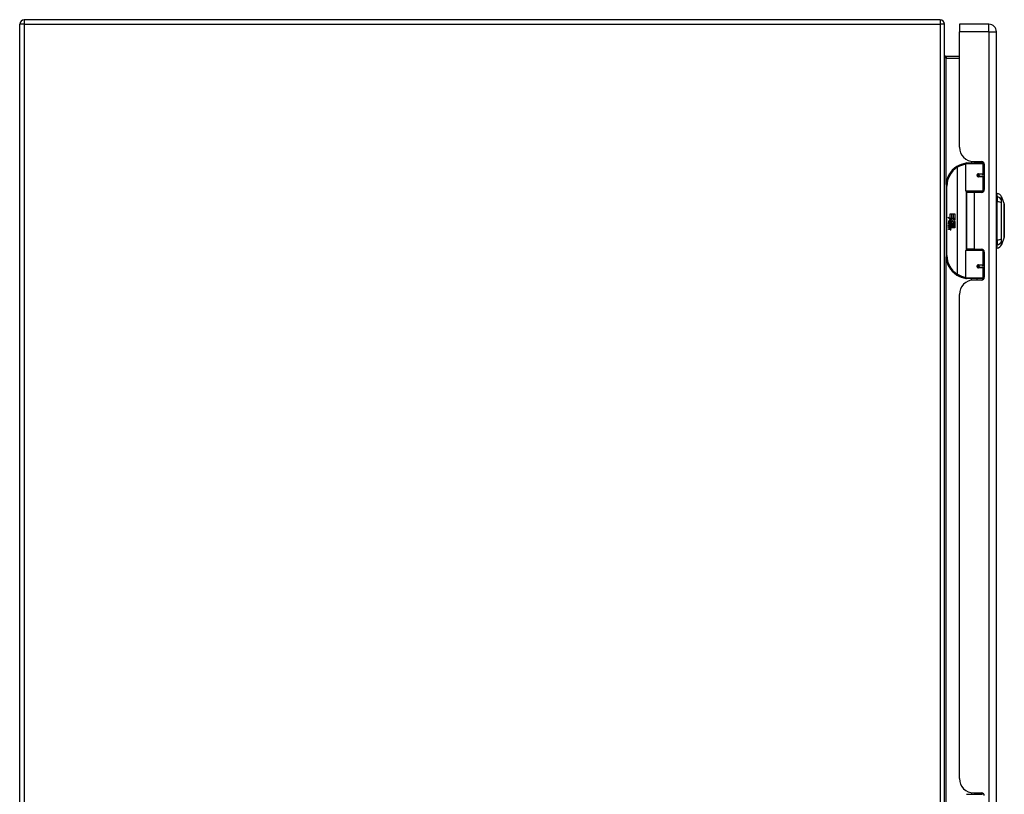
# Model space of a CAD drawing. Header units: inches. Extents: x 27 to 226, y 16 to 157.
# Tile 4 of 9: x 76 to 97, y 89 to 106. Entities that reach past the tile are written whole.
import ezdxf

# ---------------------------------------------------------------- set-up
doc = ezdxf.new("R2010")
doc.units = ezdxf.units.IN
doc.header["$MEASUREMENT"] = 0
doc.layers.add('Visible Edges(ANSI)', color=7, linetype='Continuous', lineweight=25)
doc.layers.add('Visible Tangent Edges(ANSI)', color=7, linetype='Continuous', lineweight=25)

msp = doc.modelspace()

# ---------------------------------------------------------------- linework, layer by layer
at = {"layer": 'Visible Edges(ANSI)'}
for p, q in [((76.054, 69.61), (76.054, 105.412)), ((95.955, 105.511), (76.153, 105.511)), ((96.054, 69.61), (96.054, 105.412)), ((96.373, 105.413), (96.373, 105.252)), ((97.012, 105.413), (96.373, 105.413)), ((96.373, 102.756), (96.373, 105.252)), ((97.173, 69.771), (97.173, 105.252)), ((96.373, 104.713), (96.085, 104.713)), ((96.529, 102.413), (96.859, 102.413)), ((96.633, 102.448), (96.633, 102.413)), ((96.685, 102.444), (96.851, 102.444)), ((96.759, 102.444), (96.759, 102.413)), ((96.903, 102.413), (96.859, 102.413)), ((96.902, 102.415), (96.902, 102.413)), ((96.509, 101.809), (96.509, 102.393)), ((96.91, 102.385), (96.91, 101.837)), ((96.776, 102.168), (96.776, 102.166)), ((96.781, 102.167), (96.776, 102.167)), ((96.868, 102.169), (96.781, 102.169)), ((96.781, 102.126), (96.868, 102.126)), ((96.784, 102.167), (96.784, 102.169)), ((96.784, 102.128), (96.785, 102.126)), ((96.868, 102.169), (96.91, 102.169)), ((96.91, 102.126), (96.868, 102.126)), ((96.084, 101.913), (96.084, 100.413)), ((96.862, 101.793), (96.525, 101.793)), ((96.696, 101.778), (96.528, 101.778)), ((96.528, 101.778), (96.528, 100.547)), ((96.601, 101.793), (96.601, 101.778)), ((96.851, 101.778), (96.696, 101.778)), ((96.792, 101.793), (96.792, 101.778)), ((96.862, 101.793), (96.89, 101.793)), ((97.189, 101.685), (97.189, 101.753)), ((97.189, 101.685), (97.189, 101.575)), ((97.189, 100.751), (97.189, 101.575)), ((97.282, 101.68), (97.344, 101.52)), ((96.124, 101.241), (96.172, 101.216)), ((96.17, 101.197), (96.124, 101.241)), ((96.156, 101.195), (96.17, 101.197)), ((96.2, 101.164), (96.156, 101.195)), ((96.162, 101.116), (96.162, 101.153)), ((96.171, 101.152), (96.171, 101.128)), ((96.172, 101.313), (96.204, 101.313)), ((96.172, 101.216), (96.172, 101.313)), ((96.175, 101.214), (96.205, 101.199)), ((96.204, 101.214), (96.175, 101.214)), ((96.189, 101.157), (96.2, 101.164)), ((96.205, 101.199), (96.195, 101.197)), ((96.195, 101.197), (96.223, 101.177)), ((96.227, 101.147), (96.197, 101.127)), ((96.204, 101.313), (96.204, 101.214)), ((96.209, 101.313), (96.241, 101.313)), ((96.209, 101.214), (96.209, 101.313)), ((96.241, 101.214), (96.209, 101.214)), ((96.223, 101.177), (96.276, 101.214)), ((96.276, 101.111), (96.227, 101.147)), ((96.241, 101.313), (96.241, 101.214)), ((96.245, 101.214), (96.245, 101.313)), ((96.245, 101.313), (96.277, 101.313)), ((96.276, 101.214), (96.245, 101.214)), ((96.277, 101.179), (96.251, 101.162)), ((96.251, 101.162), (96.277, 101.148)), ((96.277, 101.313), (96.277, 101.179)), ((96.277, 101.148), (96.277, 101.081)), ((96.139, 101.118), (96.167, 101.093)), ((96.139, 101.101), (96.139, 101.118)), ((96.158, 101.088), (96.139, 101.101)), ((96.139, 101.078), (96.158, 101.086)), ((96.139, 101.062), (96.139, 101.078)), ((96.167, 101.075), (96.139, 101.062)), ((96.139, 101.055), (96.193, 101.045)), ((96.139, 101.042), (96.139, 101.055)), ((96.161, 101.038), (96.139, 101.042)), ((96.139, 101.021), (96.173, 101.015)), ((96.139, 101.008), (96.139, 101.021)), ((96.161, 101.004), (96.139, 101.008)), ((96.139, 100.987), (96.173, 100.981)), ((96.139, 100.974), (96.139, 100.987)), ((96.173, 100.968), (96.139, 100.974)), ((96.15, 101.123), (96.141, 101.123)), ((96.158, 101.086), (96.158, 101.088)), ((96.167, 101.093), (96.193, 101.107)), ((96.193, 101.051), (96.167, 101.075)), ((96.193, 101.091), (96.175, 101.083)), ((96.175, 101.083), (96.175, 101.081)), ((96.175, 101.081), (96.193, 101.067)), ((96.178, 101.081), (96.196, 101.088)), ((96.277, 101.081), (96.178, 101.081)), ((96.184, 101.035), (96.184, 101.032)), ((96.193, 101.034), (96.184, 101.035)), ((96.186, 101.077), (96.277, 101.077)), ((96.196, 101.069), (96.186, 101.077)), ((96.19, 101.031), (96.196, 101.03)), ((96.193, 101.107), (96.193, 101.091)), ((96.193, 101.067), (96.193, 101.051)), ((96.193, 101.045), (96.193, 101.034)), ((96.196, 101.111), (96.276, 101.111)), ((96.196, 101.088), (96.196, 101.111)), ((96.196, 101.047), (96.196, 101.069)), ((96.277, 101.047), (96.196, 101.047)), ((96.196, 101.043), (96.277, 101.043)), ((96.196, 101.03), (96.196, 101.043)), ((96.277, 101.013), (96.197, 101.013)), ((96.277, 101.077), (96.277, 101.047)), ((96.277, 101.043), (96.277, 101.013)), ((97.189, 100.751), (97.189, 100.64)), ((97.344, 100.806), (97.282, 100.646)), ((96.509, 99.933), (96.509, 100.517)), ((96.525, 100.533), (96.862, 100.533)), ((96.696, 100.547), (96.528, 100.547)), ((96.601, 100.533), (96.601, 100.547)), ((96.696, 100.547), (96.851, 100.547)), ((96.792, 100.533), (96.792, 100.547)), ((96.89, 100.533), (96.862, 100.533)), ((97.189, 100.572), (97.189, 100.64)), ((96.91, 100.488), (96.91, 99.941)), ((96.776, 100.158), (96.776, 100.16)), ((96.776, 100.159), (96.781, 100.159)), ((96.868, 100.2), (96.781, 100.2)), ((96.781, 100.157), (96.868, 100.157)), ((96.784, 100.198), (96.785, 100.2)), ((96.784, 100.159), (96.784, 100.157)), ((96.868, 100.2), (96.91, 100.2)), ((96.91, 100.157), (96.868, 100.157)), ((96.859, 99.913), (96.529, 99.913)), ((96.633, 99.878), (96.633, 99.913)), ((96.851, 99.882), (96.685, 99.882)), ((96.759, 99.882), (96.759, 99.913)), ((96.859, 99.913), (96.903, 99.913)), ((96.902, 99.913), (96.902, 99.911)), ((96.373, 89.104), (96.373, 99.57)), ((96.633, 88.797), (96.633, 88.761)), ((96.685, 88.792), (96.851, 88.792)), ((96.759, 88.792), (96.759, 88.761)), ((96.529, 88.761), (96.859, 88.761)), ((96.903, 88.761), (96.859, 88.761)), ((96.902, 88.763), (96.902, 88.761))]:
    msp.add_line(p, q, dxfattribs=at)
at = {"layer": 'Visible Edges(ANSI)', "flags": 128}
for points in [[(96.085, 104.713), (96.083, 104.713), (96.08, 104.714), (96.078, 104.714), (96.075, 104.715), (96.073, 104.716), (96.071, 104.717), (96.069, 104.718), (96.067, 104.719), (96.066, 104.72), (96.064, 104.721), (96.063, 104.723), (96.061, 104.724), (96.06, 104.726), (96.059, 104.727), (96.058, 104.729), (96.057, 104.731), (96.056, 104.732), (96.056, 104.734), (96.055, 104.736), (96.055, 104.737), (96.054, 104.739), (96.054, 104.741), (96.054, 104.743), (96.054, 104.744)], [(96.516, 102.408), (96.516, 102.408), (96.515, 102.408), (96.515, 102.408), (96.515, 102.408), (96.515, 102.408), (96.514, 102.408), (96.514, 102.408), (96.514, 102.408), (96.514, 102.408), (96.513, 102.408), (96.513, 102.408), (96.513, 102.408), (96.513, 102.408), (96.512, 102.408), (96.512, 102.408), (96.512, 102.408), (96.512, 102.408), (96.512, 102.408), (96.511, 102.408), (96.511, 102.408), (96.511, 102.408), (96.511, 102.408), (96.51, 102.407), (96.51, 102.407)], [(96.781, 102.126), (96.779, 102.126), (96.776, 102.126), (96.773, 102.127), (96.771, 102.128), (96.768, 102.13), (96.766, 102.131), (96.764, 102.134), (96.763, 102.136), (96.761, 102.139), (96.76, 102.141), (96.76, 102.144), (96.76, 102.147), (96.76, 102.15), (96.76, 102.153), (96.761, 102.156), (96.763, 102.158), (96.764, 102.161), (96.766, 102.163), (96.768, 102.165), (96.771, 102.166), (96.773, 102.167), (96.776, 102.168), (96.779, 102.169), (96.781, 102.169)], [(96.828, 101.778), (96.831, 101.779), (96.833, 101.78), (96.836, 101.781), (96.838, 101.782), (96.841, 101.783), (96.843, 101.784), (96.846, 101.785), (96.848, 101.785), (96.851, 101.786), (96.854, 101.787), (96.856, 101.787), (96.859, 101.788), (96.861, 101.789), (96.864, 101.789), (96.866, 101.79), (96.869, 101.79), (96.872, 101.79), (96.874, 101.791), (96.877, 101.791), (96.879, 101.792), (96.882, 101.792), (96.884, 101.792), (96.887, 101.792), (96.89, 101.792)], [(97.344, 100.808), (97.344, 100.808), (97.344, 100.81), (97.344, 100.812), (97.344, 100.815), (97.344, 100.818), (97.344, 100.823), (97.344, 100.829), (97.344, 100.835), (97.344, 100.842), (97.344, 100.85), (97.344, 100.858), (97.344, 100.868), (97.344, 100.878), (97.344, 100.888), (97.344, 100.9), (97.344, 100.912), (97.344, 100.924), (97.344, 100.937), (97.344, 100.951), (97.344, 100.965), (97.344, 100.98), (97.344, 100.995), (97.344, 101.011), (97.344, 101.027), (97.344, 101.043), (97.344, 101.06), (97.344, 101.077), (97.344, 101.094), (97.344, 101.111), (97.344, 101.128), (97.344, 101.145), (97.344, 101.163), (97.344, 101.18), (97.344, 101.198), (97.344, 101.215), (97.344, 101.232), (97.344, 101.249), (97.344, 101.266), (97.344, 101.283), (97.344, 101.299), (97.344, 101.315), (97.344, 101.331), (97.344, 101.346), (97.344, 101.361), (97.344, 101.375), (97.344, 101.389), (97.344, 101.402), (97.344, 101.414), (97.344, 101.426), (97.344, 101.438), (97.344, 101.448), (97.344, 101.458), (97.344, 101.468), (97.344, 101.476), (97.344, 101.484), (97.344, 101.491), (97.344, 101.497), (97.344, 101.503), (97.344, 101.507), (97.344, 101.511), (97.344, 101.514), (97.344, 101.516), (97.344, 101.518), (97.344, 101.518)], [(96.89, 100.533), (96.887, 100.534), (96.884, 100.534), (96.882, 100.534), (96.879, 100.534), (96.877, 100.535), (96.874, 100.535), (96.872, 100.535), (96.869, 100.536), (96.866, 100.536), (96.864, 100.537), (96.861, 100.537), (96.859, 100.538), (96.856, 100.538), (96.854, 100.539), (96.851, 100.54), (96.848, 100.54), (96.846, 100.541), (96.843, 100.542), (96.841, 100.543), (96.838, 100.544), (96.836, 100.545), (96.833, 100.545), (96.831, 100.546), (96.828, 100.547)], [(96.781, 100.157), (96.779, 100.157), (96.776, 100.158), (96.773, 100.158), (96.771, 100.16), (96.768, 100.161), (96.766, 100.163), (96.764, 100.165), (96.763, 100.167), (96.761, 100.17), (96.76, 100.173), (96.76, 100.176), (96.76, 100.179), (96.76, 100.182), (96.76, 100.185), (96.761, 100.187), (96.763, 100.19), (96.764, 100.192), (96.766, 100.194), (96.768, 100.196), (96.771, 100.198), (96.773, 100.199), (96.776, 100.2), (96.779, 100.2), (96.781, 100.2)], [(96.51, 99.918), (96.51, 99.918), (96.511, 99.918), (96.511, 99.918), (96.511, 99.918), (96.511, 99.918), (96.512, 99.918), (96.512, 99.918), (96.512, 99.918), (96.512, 99.918), (96.512, 99.918), (96.513, 99.918), (96.513, 99.918), (96.513, 99.918), (96.513, 99.918), (96.514, 99.918), (96.514, 99.918), (96.514, 99.918), (96.514, 99.918), (96.515, 99.918), (96.515, 99.918), (96.515, 99.918), (96.515, 99.918), (96.516, 99.918), (96.516, 99.918)]]:
    msp.add_lwpolyline(points, dxfattribs=at)
at = {"layer": 'Visible Edges(ANSI)'}
for centre in [(96.781, 102.147), (96.781, 100.179)]:
    msp.add_circle(centre, 0.0197, dxfattribs=at)
for centre, radius, start, end in [((76.153, 105.412), 0.099, 90, 180), ((95.955, 105.412), 0.099, 0, 90), ((97.012, 105.252), 0.161, 0, 90), ((96.685, 102.756), 0.312, 180, 270), ((96.584, 101.913), 0.5, 98.5081, 122.2377), ((96.529, 102.393), 0.0197, 90, 180), ((96.851, 102.385), 0.0591, 0, 90), ((96.584, 101.913), 0.5, 122.2377, 180), ((96.781, 102.147), 0.0217, 279.147, 90), ((96.525, 101.809), 0.0157, 180, 270), ((96.851, 101.837), 0.0591, 270, 0), ((97.197, 101.694), 0.0394, 101.537, 126.8699), ((97.172, 101.637), 0.118, 21.2505, 81.3991), ((97.339, 101.518), 0.00492, 0.2088, 21.2505), ((96.159, 101.147), 0.0197, 86.5646, 171.5605), ((96.199, 101.141), 0.0607, 171.5605, 197.3343), ((96.179, 101.135), 0.0307, 154.6784, 202.5609), ((96.16, 101.144), 0.0096, 73.5261, 154.6784), ((96.158, 101.127), 0.0398, 44.1684, 86.5646), ((96.169, 101.135), 0.0168, 19.3797, 82.9975), ((96.176, 101.136), 0.00955, 241.4547, 321.1652), ((96.175, 101.137), 0.0109, 321.1652, 19.3797), ((96.179, 101.13), 0.0152, 293.8445, 355.0802), ((96.165, 101.134), 0.0299, 350.4085, 44.1684), ((96.165, 101.134), 0.033, 347.079, 43.1785), ((96.153, 100.992), 0.0465, 57.5992, 80), ((96.154, 100.958), 0.0465, 58.5584, 80.8257), ((96.174, 101.142), 0.0282, 246.1555, 293.8445), ((96.175, 101.027), 0.0123, 260, 293.5571), ((96.175, 100.993), 0.0123, 259.9922, 293.5487), ((96.178, 100.996), 0.0288, 259, 288.4748), ((96.171, 101.021), 0.0126, 6.03, 57.5992), ((96.171, 100.987), 0.0126, 6.1027, 57.6083), ((96.178, 101.021), 0.006, 293.5571, 6.03), ((96.178, 100.988), 0.006, 293.5487, 6.1027), ((96.179, 101.029), 0.0288, 273.6169, 286.9928), ((96.17, 100.979), 0.0246, 359.6788, 63.9508), ((96.171, 101.012), 0.024, 359.4776, 57.4114), ((96.185, 101.012), 0.0101, 286.9928, 359.4776), ((96.184, 100.978), 0.0105, 288.4748, 359.6788), ((96.173, 101.013), 0.024, 358.7952, 46.5849), ((97.339, 100.808), 0.00492, 338.7495, 359.7912), ((96.525, 100.517), 0.0157, 90, 180), ((96.851, 100.488), 0.0591, 0, 90), ((97.197, 100.631), 0.0394, 233.1301, 258.463), ((97.172, 100.689), 0.118, 278.6009, 338.7495), ((96.584, 100.413), 0.5, 180, 237.7623), ((96.781, 100.179), 0.0217, 270, 80.853), ((96.584, 100.413), 0.5, 237.7623, 261.4919), ((96.685, 99.57), 0.312, 90, 180), ((96.529, 99.933), 0.0197, 180, 270), ((96.851, 99.941), 0.0591, 270, 0), ((96.685, 89.104), 0.312, 180, 270), ((96.851, 88.733), 0.0591, 0, 90)]:
    msp.add_arc(centre, radius, start, end, dxfattribs=at)
at = {"layer": 'Visible Tangent Edges(ANSI)'}
for p, q in [((76.153, 105.412), (76.054, 105.412)), ((76.153, 105.511), (76.153, 105.412)), ((76.153, 105.412), (95.955, 105.412)), ((76.153, 105.412), (76.153, 69.61)), ((95.955, 105.511), (95.955, 105.412)), ((95.955, 105.412), (95.955, 69.61)), ((96.054, 105.412), (95.955, 105.412)), ((97.012, 105.252), (97.012, 105.413)), ((97.012, 105.252), (96.373, 105.252)), ((97.012, 105.252), (97.012, 69.771)), ((97.012, 105.252), (97.173, 105.252)), ((96.085, 104.713), (96.085, 104.682)), ((96.085, 104.682), (96.373, 104.682)), ((96.085, 101.945), (96.085, 104.682)), ((96.871, 102.441), (96.871, 102.413)), ((96.317, 102.336), (96.328, 102.319)), ((96.328, 102.319), (96.328, 100.007)), ((96.328, 102.319), (96.332, 102.319)), ((96.332, 100.007), (96.332, 102.319)), ((96.878, 102.393), (96.509, 102.393)), ((96.878, 102.393), (96.91, 102.393)), ((96.878, 102.393), (96.878, 102.179)), ((96.786, 102.179), (96.878, 102.179)), ((96.878, 102.116), (96.786, 102.116)), ((96.91, 102.179), (96.878, 102.179)), ((96.878, 102.116), (96.878, 101.809)), ((96.878, 102.116), (96.91, 102.116)), ((96.084, 101.913), (96.104, 101.913)), ((96.104, 100.413), (96.104, 101.913)), ((96.509, 101.809), (96.878, 101.809)), ((96.517, 101.795), (96.517, 100.531)), ((96.696, 101.778), (96.696, 100.547)), ((96.871, 101.79), (96.871, 101.782)), ((96.903, 101.809), (96.878, 101.809)), ((96.878, 100.517), (96.509, 100.517)), ((96.871, 100.544), (96.871, 100.535)), ((96.878, 100.517), (96.903, 100.517)), ((96.878, 100.517), (96.878, 100.21)), ((96.104, 100.413), (96.084, 100.413)), ((96.085, 88.293), (96.085, 100.381)), ((96.786, 100.21), (96.878, 100.21)), ((96.878, 100.147), (96.786, 100.147)), ((96.91, 100.21), (96.878, 100.21)), ((96.878, 100.147), (96.878, 99.933)), ((96.878, 100.147), (96.91, 100.147)), ((96.328, 100.007), (96.317, 99.99)), ((96.332, 100.007), (96.328, 100.007)), ((96.509, 99.933), (96.878, 99.933)), ((96.871, 99.913), (96.871, 99.885)), ((96.91, 99.933), (96.878, 99.933)), ((96.871, 88.789), (96.871, 88.761))]:
    msp.add_line(p, q, dxfattribs=at)
at = {"layer": 'Visible Tangent Edges(ANSI)', "flags": 128}
for points in [[(96.054, 104.744), (96.054, 104.741), (96.054, 104.737), (96.054, 104.734), (96.055, 104.73), (96.055, 104.727), (96.056, 104.724), (96.056, 104.72), (96.057, 104.717), (96.058, 104.714), (96.059, 104.71), (96.06, 104.707), (96.061, 104.704), (96.063, 104.701), (96.064, 104.699), (96.066, 104.696), (96.067, 104.693), (96.069, 104.691), (96.071, 104.689), (96.073, 104.687), (96.075, 104.685), (96.078, 104.684), (96.08, 104.683), (96.083, 104.682), (96.085, 104.682)], [(96.786, 102.179), (96.782, 102.178), (96.778, 102.178), (96.774, 102.177), (96.77, 102.175), (96.766, 102.173), (96.763, 102.17), (96.76, 102.167), (96.757, 102.164), (96.755, 102.16), (96.754, 102.156), (96.753, 102.151), (96.753, 102.147), (96.753, 102.143), (96.754, 102.139), (96.755, 102.135), (96.757, 102.131), (96.76, 102.127), (96.763, 102.124), (96.766, 102.122), (96.77, 102.12), (96.774, 102.118), (96.778, 102.117), (96.782, 102.116), (96.786, 102.116)], [(96.89, 101.793), (96.886, 101.793), (96.882, 101.792), (96.877, 101.792), (96.873, 101.792), (96.869, 101.792), (96.865, 101.791), (96.861, 101.791), (96.857, 101.791), (96.853, 101.79), (96.848, 101.79), (96.844, 101.789), (96.84, 101.789), (96.836, 101.788), (96.832, 101.788), (96.828, 101.787), (96.824, 101.786), (96.82, 101.785), (96.816, 101.785), (96.812, 101.784), (96.808, 101.783), (96.804, 101.782), (96.8, 101.781), (96.796, 101.78), (96.792, 101.779)], [(97.283, 101.603), (97.283, 101.611), (97.283, 101.617), (97.283, 101.622), (97.283, 101.627), (97.283, 101.632), (97.283, 101.637), (97.283, 101.641), (97.283, 101.646), (97.283, 101.65), (97.282, 101.653), (97.282, 101.657), (97.282, 101.66), (97.282, 101.663), (97.282, 101.666), (97.282, 101.669), (97.282, 101.671), (97.282, 101.673), (97.282, 101.675), (97.282, 101.676), (97.282, 101.677), (97.282, 101.678), (97.282, 101.679), (97.282, 101.679), (97.282, 101.68)], [(97.283, 101.552), (97.283, 101.554), (97.283, 101.557), (97.283, 101.56), (97.283, 101.562), (97.283, 101.565), (97.283, 101.568), (97.283, 101.57), (97.283, 101.572), (97.283, 101.575), (97.283, 101.577), (97.283, 101.579), (97.283, 101.582), (97.283, 101.584), (97.283, 101.586), (97.283, 101.588), (97.283, 101.59), (97.283, 101.592), (97.283, 101.594), (97.283, 101.595), (97.283, 101.597), (97.283, 101.599), (97.283, 101.6), (97.283, 101.602), (97.283, 101.603)], [(97.283, 100.774), (97.283, 100.808), (97.283, 100.839), (97.283, 100.87), (97.283, 100.902), (97.282, 100.934), (97.282, 100.966), (97.282, 100.998), (97.282, 101.031), (97.282, 101.064), (97.282, 101.097), (97.282, 101.13), (97.282, 101.163), (97.282, 101.196), (97.282, 101.229), (97.282, 101.262), (97.282, 101.294), (97.282, 101.327), (97.282, 101.359), (97.282, 101.392), (97.283, 101.424), (97.283, 101.456), (97.283, 101.487), (97.283, 101.518), (97.283, 101.552)], [(97.344, 101.52), (97.344, 101.52), (97.344, 101.519), (97.344, 101.518), (97.344, 101.517), (97.344, 101.516), (97.344, 101.514), (97.344, 101.512), (97.344, 101.51), (97.344, 101.508), (97.344, 101.505), (97.344, 101.502), (97.344, 101.498), (97.344, 101.495), (97.344, 101.491), (97.344, 101.487), (97.344, 101.482), (97.344, 101.478), (97.344, 101.473), (97.344, 101.467), (97.344, 101.462), (97.344, 101.456), (97.344, 101.45), (97.344, 101.444), (97.344, 101.438)], [(97.344, 101.438), (97.344, 101.436), (97.344, 101.434), (97.344, 101.432), (97.344, 101.43), (97.344, 101.428), (97.344, 101.427), (97.344, 101.425), (97.344, 101.423), (97.344, 101.421), (97.344, 101.419), (97.344, 101.417), (97.344, 101.415), (97.344, 101.413), (97.344, 101.411), (97.344, 101.409), (97.344, 101.407), (97.344, 101.405), (97.344, 101.403), (97.344, 101.401), (97.344, 101.399), (97.344, 101.397), (97.344, 101.395), (97.344, 101.393), (97.344, 101.39)], [(97.344, 101.39), (97.344, 101.374), (97.344, 101.357), (97.344, 101.34), (97.344, 101.322), (97.344, 101.303), (97.344, 101.284), (97.344, 101.264), (97.344, 101.244), (97.344, 101.224), (97.344, 101.204), (97.344, 101.183), (97.344, 101.163), (97.344, 101.142), (97.344, 101.122), (97.344, 101.101), (97.344, 101.081), (97.344, 101.061), (97.344, 101.042), (97.344, 101.023), (97.344, 101.004), (97.344, 100.986), (97.344, 100.968), (97.344, 100.951), (97.344, 100.935)], [(97.344, 100.935), (97.344, 100.933), (97.344, 100.931), (97.344, 100.929), (97.344, 100.927), (97.344, 100.925), (97.344, 100.923), (97.344, 100.921), (97.344, 100.919), (97.344, 100.917), (97.344, 100.915), (97.344, 100.913), (97.344, 100.911), (97.344, 100.909), (97.344, 100.907), (97.344, 100.905), (97.344, 100.903), (97.344, 100.901), (97.344, 100.899), (97.344, 100.897), (97.344, 100.896), (97.344, 100.894), (97.344, 100.892), (97.344, 100.89), (97.344, 100.888)], [(97.282, 100.646), (97.282, 100.646), (97.282, 100.647), (97.282, 100.648), (97.282, 100.649), (97.282, 100.65), (97.282, 100.651), (97.282, 100.653), (97.282, 100.655), (97.282, 100.657), (97.282, 100.66), (97.282, 100.663), (97.282, 100.666), (97.282, 100.669), (97.282, 100.673), (97.283, 100.676), (97.283, 100.68), (97.283, 100.685), (97.283, 100.689), (97.283, 100.694), (97.283, 100.699), (97.283, 100.704), (97.283, 100.709), (97.283, 100.715), (97.283, 100.723)], [(97.283, 100.723), (97.283, 100.724), (97.283, 100.726), (97.283, 100.727), (97.283, 100.729), (97.283, 100.731), (97.283, 100.732), (97.283, 100.734), (97.283, 100.736), (97.283, 100.738), (97.283, 100.74), (97.283, 100.742), (97.283, 100.744), (97.283, 100.746), (97.283, 100.749), (97.283, 100.751), (97.283, 100.753), (97.283, 100.756), (97.283, 100.758), (97.283, 100.761), (97.283, 100.763), (97.283, 100.766), (97.283, 100.769), (97.283, 100.772), (97.283, 100.774)], [(97.344, 100.888), (97.344, 100.882), (97.344, 100.876), (97.344, 100.87), (97.344, 100.864), (97.344, 100.859), (97.344, 100.853), (97.344, 100.848), (97.344, 100.844), (97.344, 100.839), (97.344, 100.835), (97.344, 100.831), (97.344, 100.827), (97.344, 100.824), (97.344, 100.821), (97.344, 100.818), (97.344, 100.816), (97.344, 100.813), (97.344, 100.811), (97.344, 100.81), (97.344, 100.808), (97.344, 100.807), (97.344, 100.807), (97.344, 100.806), (97.344, 100.806)], [(96.792, 100.547), (96.796, 100.546), (96.8, 100.545), (96.804, 100.544), (96.808, 100.543), (96.812, 100.542), (96.816, 100.541), (96.82, 100.54), (96.824, 100.54), (96.828, 100.539), (96.832, 100.538), (96.836, 100.538), (96.84, 100.537), (96.844, 100.537), (96.848, 100.536), (96.853, 100.536), (96.857, 100.535), (96.861, 100.535), (96.865, 100.534), (96.869, 100.534), (96.873, 100.534), (96.877, 100.534), (96.882, 100.533), (96.886, 100.533), (96.89, 100.533)], [(96.786, 100.21), (96.782, 100.21), (96.778, 100.209), (96.774, 100.208), (96.77, 100.206), (96.766, 100.204), (96.763, 100.202), (96.76, 100.199), (96.757, 100.195), (96.755, 100.191), (96.754, 100.187), (96.753, 100.183), (96.753, 100.179), (96.753, 100.174), (96.754, 100.17), (96.755, 100.166), (96.757, 100.162), (96.76, 100.159), (96.763, 100.156), (96.766, 100.153), (96.77, 100.151), (96.774, 100.149), (96.778, 100.148), (96.782, 100.147), (96.786, 100.147)]]:
    msp.add_lwpolyline(points, dxfattribs=at)
at = {"layer": 'Visible Tangent Edges(ANSI)'}
for centre, start, end in [((96.584, 101.913), 122.2377, 180), ((96.588, 101.913), 99.4349, 122.2377), ((96.584, 100.413), 180, 237.7623), ((96.588, 100.413), 237.7623, 260.5651)]:
    msp.add_arc(centre, 0.48, start, end, dxfattribs=at)
for centre, major_axis, ratio, start_param, end_param in [((96.513, 102.388), (-0.0029, 0.0195), 0.187781, 5.698095, 6.283185), ((96.859, 102.393), (0, 0.0197), 0.965926, 4.712389, 6.283185), ((96.328, 102.319), (-0.0105, 0.0167), 0.161367, 4.610972, 6.283185), ((96.781, 102.179), (0, -0.00984), 0.476565, 0, 1.570796), ((96.781, 102.116), (0, 0.00984), 0.476565, 4.712389, 6.283185), ((96.868, 102.179), (0, -0.00984), 0.965926, 0, 1.570796), ((96.868, 102.116), (0, 0.00984), 0.965926, 4.712389, 6.283185), ((96.862, 101.809), (0, -0.0157), 0.965926, 0, 1.570796), ((97.169, 101.575), (0.117, -0.016), 0.948273, 0.391156, 1.528426), ((97.169, 101.537), (0.118, 0.005), 0.314585, 0.249322, 1.386592), ((97.169, 100.789), (0.118, -0.005), 0.314585, 4.896593, 6.033863), ((97.169, 100.751), (0.117, 0.016), 0.948273, 4.754759, 5.892029), ((96.862, 100.517), (0, 0.0157), 0.965926, 4.712389, 6.283185), ((96.781, 100.21), (0, -0.00984), 0.476565, 0, 1.570796), ((96.781, 100.147), (0, 0.00984), 0.476565, 4.712389, 6.283185), ((96.868, 100.21), (0, -0.00984), 0.965926, 0, 1.570796), ((96.868, 100.147), (0, 0.00984), 0.965926, 4.712389, 6.283185), ((96.328, 100.007), (-0.0105, -0.0167), 0.161367, 0, 1.672214), ((96.513, 99.938), (-0.0029, -0.0195), 0.187781, 0, 0.58509), ((96.859, 99.933), (0, -0.0197), 0.965926, 0, 1.570796)]:
    msp.add_ellipse(centre, major_axis=major_axis, ratio=ratio, start_param=start_param, end_param=end_param, dxfattribs=at)

doc.saveas('drawing.dxf')
